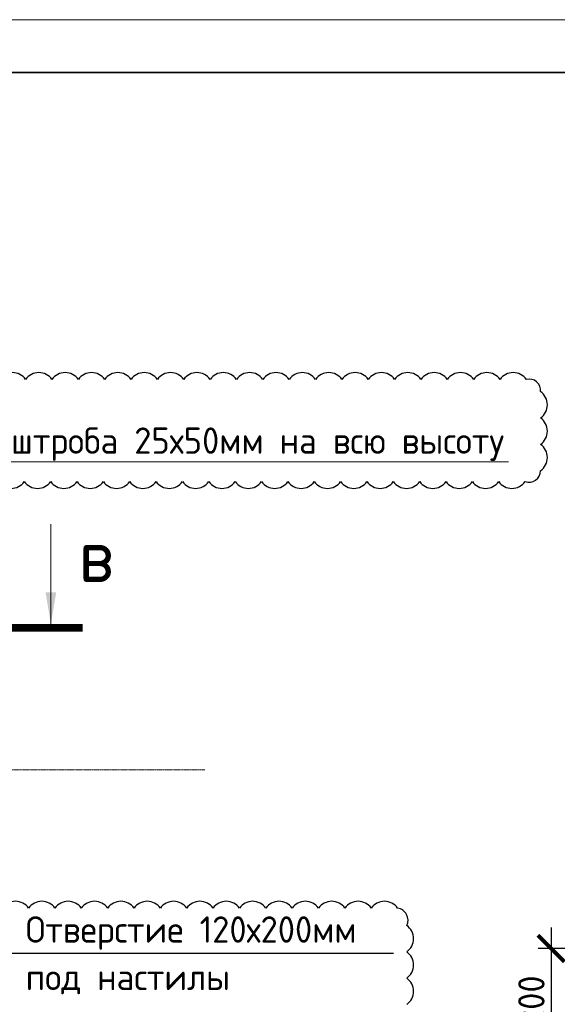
# Model space of a CAD drawing. Header units: millimetres. Extents: x 247266 to 730847, y -636031 to 10052.
# Tile 79 of 256: x 466942 to 472041, y -310886 to -301547. Entities that reach past the tile are written whole.
import ezdxf

# ---------------------------------------------------------------- set-up
doc = ezdxf.new("R2010")
doc.units = ezdxf.units.MM
doc.linetypes.add('______5', pattern=[1100, 800, -100, 100, -100])
doc.linetypes.add('осевая', pattern=[50.8, 31.75, -6.35, 6.35, -6.35])
for name, color, linetype in [('Изменения', 1, 'Continuous'), ('РАЗМЕРЫ', 7, 'Continuous'), ('СПДС_СИМВОЛЫ', 7, 'Continuous'), ('ТОЛСТЫЕ_ОСНОВНЫЕ', 7, 'Continuous')]:
    doc.layers.add(name, color=color, linetype=linetype)
for name, color, linetype, lineweight in [('Надписи', 7, 'Continuous', 18), ('Оси', 7, '______5', 18), ('ТОНКИЕ', 7, 'Continuous', 9), ('Узлы', 7, 'Continuous', 0)]:
    doc.layers.add(name, color=color, linetype=linetype, lineweight=lineweight)
doc.styles.add('GOST-2.304_Type-B', font='GOST_Common.ttf')
doc.styles.add('ГОСТ 2.304', font='GOST_Common.ttf')
doc.dimstyles.new('СПДС', dxfattribs={"dimscale": 100, "dimtxt": 2.5, "dimasz": 2.5, "dimexe": 1.25, "dimexo": 0, "dimtad": 1, "dimdec": 0, "dimtxsty": 'GOST-2.304_Type-B', "dimblk": 'ARCHTICK', "dimcen": 2.5, "dimdle": 2, "dimadec": 0, "dimazin": 2, "dimtfac": 0.75, "dimtdec": 0, "dimtmove": 1, "dimatfit": 3, "dimfxl": 1, "dimtolj": 1, "dimarcsym": 1})

# ---------------------------------------------------------------- blocks, each defined once
blk = doc.blocks.new('*U3691')
at = {"layer": 'ТОЛСТЫЕ_ОСНОВНЫЕ', "lineweight": 35}
blk.add_lwpolyline([(20, 5), (415, 5), (415, 292), (20, 292)], close=True, dxfattribs=at)
at = {"layer": 'ТОНКИЕ'}
blk.add_lwpolyline([(0, 0), (420, 0), (420, 297), (0, 297)], close=True, dxfattribs=at)
blk = doc.blocks.new('_ArchTick')
at = {"color": 0, "linetype": 'ByBlock', "const_width": 0.15}
blk.add_lwpolyline([(-0.5, -0.5), (0.5, 0.5)], dxfattribs=at)
blk = doc.blocks.new('*D1713')
at = {"layer": 'DEFPOINTS', "color": 0, "ltscale": 100}
for p in [(473083, -310356.9), (471983, -311356.9), (473083, -311356.9)]:
    blk.add_point(p, dxfattribs=at)
at = {"layer": 'РАЗМЕРЫ', "color": 0, "lineweight": -2}
for p, q in [((471983, -310156.9), (471983, -311556.9)), ((473083, -310356.9), (471858, -310356.9)), ((473083, -311356.9), (471858, -311356.9))]:
    blk.add_line(p, q, dxfattribs=at)
at = {"layer": 'РАЗМЕРЫ', "color": 0, "lineweight": -2, "ltscale": 100, "xscale": 250, "yscale": 250, "zscale": 250}
for p, rotation in [((471983, -310356.9), 90), ((471983, -311356.9), 270)]:
    blk.add_blockref('_ArchTick', p, dxfattribs=dict(at, rotation=rotation))
at = {"layer": 'РАЗМЕРЫ', "color": 0, "lineweight": 0, "ltscale": 100, "insert": (471795.4, -310856.9), "char_height": 250, "attachment_point": 5, "rotation": 90, "style": 'GOST-2.304_Type-B'}
blk.add_mtext('\\A1;200', dxfattribs=at)

msp = doc.modelspace()

# ---------------------------------------------------------------- linework, layer by layer
at = {"layer": 'Изменения', "elevation": 560}
msp.add_lwpolyline([(470612.39, -310888.29, 0.5205671), (470612.39, -310638.29, 0.5205671), (470612.39, -310388.29, 0.5205671), (470612.39, -310138.29, 0.520567), (470526.18, -309974.5, 0.5205671), (470276.18, -309974.5, 0.5205671), (470026.18, -309974.5, 0.5205671), (469776.18, -309974.5, 0.5205671), (469526.18, -309974.5, 0.5205671), (469276.18, -309974.5, 0.5205671), (469026.18, -309974.5, 0.5205671), (468776.18, -309974.5, 0.5205671), (468526.18, -309974.5, 0.5205671), (468276.18, -309974.5, 0.5205671), (468026.18, -309974.5, 0.5205671), (467776.18, -309974.5, 0.5205671), (467526.18, -309974.5, 0.5205671), (467276.18, -309974.5, 0.5205671), (467026.18, -309974.5, 0.5205671), (466776.18, -309974.5, 0.520567), (466693.92, -310142.24, 0.520567), (466693.92, -310392.24, 0.520567), (466693.92, -310642.24, 0.5205671), (466693.92, -310892.24, 0.5205671)], format="xyb", dxfattribs=at)
at = {"layer": 'Надписи', "lineweight": 15, "ltscale": 0.3}
msp.add_line((466799.34, -305739.62, -760), (471578.59, -305739.62, -760), dxfattribs=at)
at = {"layer": 'Оси', "linetype": 'осевая', "lineweight": 0, "ltscale": 0.3, "transparency": 33554687}
msp.add_line((454553.04, -308662.98, -1120), (468697.68, -308662.98, -1120), dxfattribs=at)
at = {"layer": 'РАЗМЕРЫ', "color": 1}
msp.add_lwpolyline([(466735.57, -305928.19, 0.5205671), (466985.57, -305928.19, 0.5205671), (467235.57, -305928.19, 0.5205671), (467485.57, -305928.19, 0.5205671), (467735.57, -305928.19, 0.5205671), (467985.57, -305928.19, 0.5205671), (468235.57, -305928.19, 0.5205671), (468485.57, -305928.19, 0.5205671), (468735.57, -305928.19, 0.5205671), (468985.57, -305928.19, 0.5205671), (469235.57, -305928.19, 0.5205671), (469485.57, -305928.19, 0.5205671), (469735.57, -305928.19, 0.5205671), (469985.57, -305928.19, 0.5205671), (470235.57, -305928.19, 0.5205671), (470485.57, -305928.19, 0.5205671), (470735.57, -305928.19, 0.5205671), (470985.57, -305928.19, 0.5205671), (471235.57, -305928.19, 0.5205671), (471485.57, -305928.19, 0.5205671), (471735.57, -305928.19, 0.5205671), (471882.49, -305825.11, 0.5205671), (471882.49, -305575.11, 0.5205671), (471882.49, -305325.11, 0.5205671), (471882.49, -305075.11, 0.5205671), (471747.92, -304959.68, 0.5205671), (471497.92, -304959.68, 0.5205671), (471247.92, -304959.68, 0.5205671), (470997.92, -304959.68, 0.5205671), (470747.92, -304959.68, 0.5205671), (470497.92, -304959.68, 0.5205671), (470247.92, -304959.68, 0.5205671), (469997.92, -304959.68, 0.5205671), (469747.92, -304959.68, 0.5205671), (469497.92, -304959.68, 0.5205671), (469247.92, -304959.68, 0.5205671), (468997.92, -304959.68, 0.5205671), (468747.92, -304959.68, 0.5205671), (468497.92, -304959.68, 0.5205671), (468247.92, -304959.68, 0.5205671), (467997.92, -304959.68, 0.5205671), (467747.92, -304959.68, 0.5205671), (467497.92, -304959.68, 0.5205671), (467247.92, -304959.68, 0.5205671), (466997.92, -304959.68, 0.5205671), (466747.92, -304959.68, 0.5205671)], format="xyb", dxfattribs=at)
at = {"layer": 'СПДС_СИМВОЛЫ', "ltscale": 100}
msp.add_line((466848.46, -310401.81), (470487.3, -310401.81), dxfattribs=at)
at = {"layer": 'Узлы', "linetype": 'Continuous', "lineweight": 0}
msp.add_line((467237.43, -307280.68, -360), (467237.43, -306330.68, -360), dxfattribs=at)
at = {"layer": 'Узлы', "linetype": 'Continuous', "lineweight": 0, "const_width": 70, "elevation": -360}
msp.add_lwpolyline([(467537.43, -307315.68), (466537.43, -307315.68)], dxfattribs=at)
at = {"layer": 'Узлы', "linetype": 'Continuous', "lineweight": 0}
msp.add_solid([(467237.43, -307280.68, -360), (467187.15, -306980.23, -360), (467287.71, -306980.23, -360)], dxfattribs=at)

# ---------------------------------------------------------------- block references
at = {"xscale": 100, "yscale": 100, "zscale": 100}
msp.add_blockref('*U3691', (450478.53, -331247.41, 3100), dxfattribs=at)

# ---------------------------------------------------------------- texts
at = {"layer": 'Надписи', "ltscale": 0.3, "insert": (469196.8, -305414.62, -760), "char_height": 250, "attachment_point": 2, "style": 'GOST-2.304_Type-B'}
msp.add_mtext('штроба 25х50мм на всю высоту', dxfattribs=at)
at = {"layer": 'СПДС_СИМВОЛЫ', "color": 7, "linetype": 'Continuous', "ltscale": 100, "style": 'ГОСТ 2.304'}
for s, p in [('Отверстие 120х200мм', (466998.46, -310301.81)), ('под настилы', (466998.46, -310751.81))]:
    msp.add_text(s, height=250, dxfattribs=at).set_placement(p)
at = {"layer": 'Узлы', "linetype": 'Continuous', "lineweight": 0, "insert": (467667.43, -306630.68, -360), "char_height": 500, "attachment_point": 5, "style": 'GOST-2.304_Type-B'}
msp.add_mtext_dynamic_manual_height_columns('в', width=723.8798, gutter_width=25, heights=[0], dxfattribs=at)

# ---------------------------------------------------------------- dimensions: what is measured, and where the dimension line sits
at = {"layer": 'РАЗМЕРЫ', "lineweight": 0}
dim = msp.add_linear_dim(base=(471983.03, -311356.95, -3100), p1=(473083.03, -310356.95, -3100), p2=(473083.03, -311356.95, -3100), angle=270, dimstyle='СПДС', override={"dimlfac": 0.2, "dimtofl": 0}, dxfattribs=at)
dim.commit()
dim.dimension.update_dxf_attribs({"geometry": '*D1713', "text_midpoint": (471795.41, -310856.95, -3100)})

doc.saveas('drawing.dxf')
